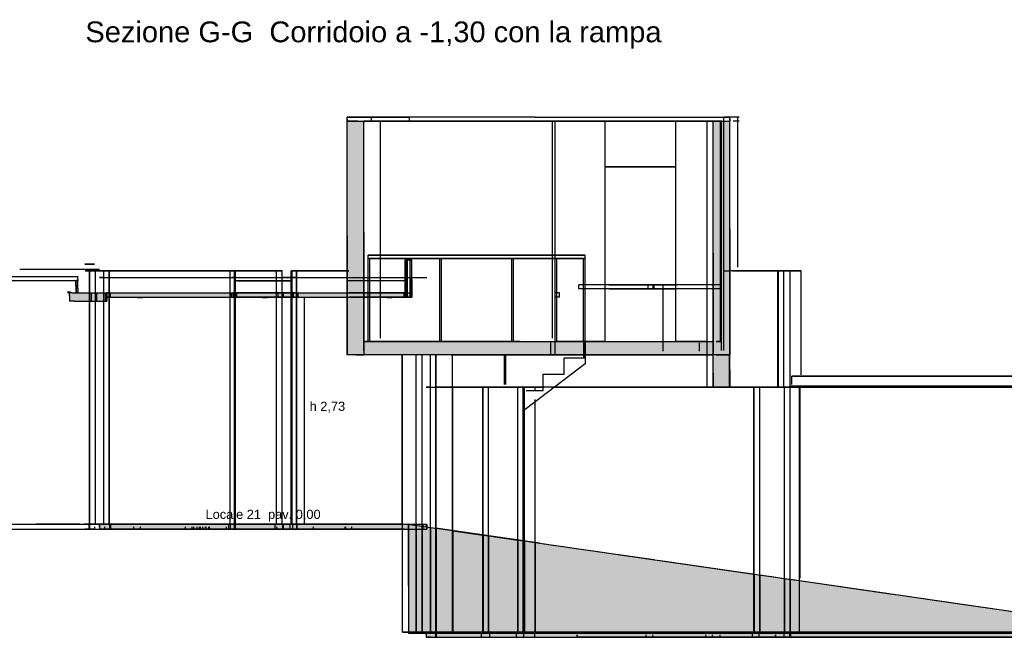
# Model space of a CAD drawing. Header units: millimetres. Extents: x -8253 to 34045, y -61360 to 6071.
# Tile 2 of 67: x -790 to 11052, y -61360 to -53929. Entities that reach past the tile are written whole.
import ezdxf
from ezdxf.enums import TextEntityAlignment as Align

# ---------------------------------------------------------------- set-up
doc = ezdxf.new("R2010")
doc.units = ezdxf.units.MM
for name, color, linetype in [('S-QUOTE', 40, 'Continuous'), ('S-TAGLIO-CS', 9, 'Continuous'), ('S-TAGLIO-MURO', 7, 'Continuous'), ('S-TAGLIO-PAV', 33, 'Continuous'), ('S-TAGLIO-SOFF', 8, 'Continuous'), ('S-TESTI', 7, 'Continuous'), ('S-VISTA', 8, 'Continuous')]:
    doc.layers.add(name, color=color, linetype=linetype)
doc.styles.add('VISIO', font='arial.ttf')

msp = doc.modelspace()

# ---------------------------------------------------------------- hatches: boundary and pattern name
at = {"layer": 'S-TAGLIO-CS'}
for points in [[(3918, -57216), (3908, -57216), (3908, -57030), (3908, -56816), (3918, -56816), (3928, -56816), (3928, -57054), (3928, -57268), (3918, -57268), (3918, -57244), (3918, -57216)], [(-112, -57068), (-106, -57068), (-92, -57068), (-92, -57162), (-92, -57216), (-100, -57216), (-112, -57216), (-112, -57120), (-112, -57068)], [(-132, -57316), (-192, -57316), (-192, -57250), (-192, -57216), (-188, -57216), (-182, -57216), (-162, -57216), (-112, -57216), (-100, -57216), (-92, -57216), (68, -57216), (70, -57216), (72, -57216), (104, -57216), (138, -57216), (184, -57216), (242, -57216), (250, -57216), (258, -57216), (258, -57240), (258, -57268), (258, -57272), (258, -57316), (250, -57316), (242, -57316), (194, -57316), (138, -57316), (110, -57316), (72, -57316), (70, -57316), (68, -57316), (-132, -57316)], [(258, -57268), (258, -57240), (258, -57216), (276, -57216), (304, -57216), (306, -57216), (308, -57216), (2020, -57216), (2782, -57216), (2860, -57216), (3204, -57216), (3908, -57216), (3908, -57268), (3702, -57268), (3700, -57268), (3698, -57268), (3694, -57268), (3690, -57268), (3684, -57268), (3678, -57268), (3672, -57268), (3666, -57268), (3658, -57268), (3652, -57268), (3644, -57268), (3638, -57268), (3632, -57268), (3626, -57268), (3620, -57268), (3618, -57268), (3616, -57268), (3614, -57268), (3204, -57268), (2860, -57268), (2782, -57268), (2202, -57268), (2200, -57268), (2198, -57268), (2194, -57268), (2190, -57268), (2184, -57268), (2178, -57268), (2172, -57268), (2166, -57268), (2158, -57268), (2152, -57268), (2144, -57268), (2138, -57268), (2132, -57268), (2126, -57268), (2120, -57268), (2118, -57268), (2116, -57268), (2114, -57268), (1070, -57268), (702, -57268), (700, -57268), (698, -57268), (694, -57268), (690, -57268), (684, -57268), (678, -57268), (672, -57268), (666, -57268), (658, -57268), (652, -57268), (644, -57268), (638, -57268), (632, -57268), (626, -57268), (620, -57268), (618, -57268), (616, -57268), (614, -57268), (308, -57268), (306, -57268), (304, -57268), (282, -57268), (258, -57268)], [(3918, -57268), (3908, -57268), (3908, -57216), (3918, -57216), (3918, -57244), (3918, -57268)]]:
    msp.add_hatch(color=9, dxfattribs=at).paths.add_polyline_path(points)
at = {"layer": 'S-TAGLIO-MURO'}
for points in [[(3350, -57960), (3254, -57960), (3150, -57960), (3150, -56532), (3150, -55150), (3258, -55150), (3350, -55150), (3350, -56488), (3350, -57960)], [(7576, -57960), (7550, -57960), (7550, -56738), (7550, -55150), (7654, -55150), (7718, -55150), (7750, -55150), (7750, -56446), (7750, -57960), (7748, -57960), (7718, -57960), (7654, -57960), (7604, -57960), (7576, -57960)], [(7550, -57960), (7576, -57960), (7604, -57960), (7654, -57960), (7718, -57960), (7748, -57960), (7750, -57960), (7750, -58140), (7750, -58350), (7748, -58350), (7632, -58350), (7550, -58350), (7550, -58180), (7550, -57960)]]:
    msp.add_hatch(color=7, dxfattribs=at).paths.add_polyline_path(points)
at = {"layer": 'S-TAGLIO-PAV'}
for points in [[(4594, -57960), (3350, -57960), (3350, -57872), (3350, -57800), (5228, -57800), (6472, -57800), (6500, -57800), (6698, -57800), (6894, -57800), (7520, -57800), (7550, -57800), (7550, -57870), (7550, -57960), (7520, -57960), (6698, -57960), (6500, -57960), (6472, -57960), (4594, -57960)], [(170, -60000), (214, -60000), (290, -60000), (294, -60000), (300, -60000), (1916, -60000), (2708, -60000), (2814, -60000), (3166, -60000), (3884, -60000), (3884, -60060), (3166, -60060), (2814, -60060), (2708, -60060), (1094, -60060), (300, -60060), (296, -60060), (290, -60060), (236, -60060), (170, -60060), (170, -60036), (170, -60024), (170, -60000)], [(3884, -60000), (3972, -60000), (3976, -60000), (4042, -60000), (4080, -60000), (4104, -60000), (4104, -60031), (4096, -60030), (4050, -60024), (4022, -60020), (3982, -60014), (3980, -60014), (3926, -60006), (3884, -60000)], [(3972, -60060), (3884, -60060), (3884, -60000), (3926, -60006), (3980, -60014), (3982, -60014), (4022, -60020), (4050, -60024), (4096, -60030), (4104, -60031), (4104, -60032), (4104, -60060), (4080, -60060), (4042, -60060), (3976, -60060), (3972, -60060)], [(5600, -61300), (4218, -61300), (4212, -61300), (4150, -61300), (4100, -61300), (4100, -61310), (4050, -61310), (4022, -61310), (3982, -61310), (3980, -61310), (3938, -61310), (3884, -61310), (3884, -60736), (3884, -60060), (3972, -60060), (3976, -60060), (4042, -60060), (4080, -60060), (4104, -60060), (4104, -60032), (4104, -60031), (4150, -60038), (4178, -60042), (4216, -60048), (5464, -60228), (5624, -60250), (5746, -60268), (5876, -60288), (6108, -60320), (6222, -60336), (6346, -60356), (6414, -60364), (6836, -60426), (6844, -60426), (6914, -60436), (7940, -60584), (7978, -60590), (8028, -60598), (8072, -60604), (8074, -60604), (8098, -60608), (8242, -60628), (8258, -60630), (8352, -60644), (8396, -60650), (8644, -60686), (8666, -60690), (8668, -60690), (9680, -60836), (9810, -60854), (10236, -60916), (11882, -61154), (11914, -61158), (11932, -61160), (12308, -61214), (12508, -61244), (12528, -61246), (12848, -61292), (12854, -61294), (12900, -61300), (12886, -61300), (12858, -61300), (12764, -61300), (12748, -61300), (11938, -61300), (11924, -61300), (11890, -61300), (9812, -61300), (9666, -61300), (8672, -61300), (8666, -61300), (8642, -61300), (8386, -61300), (8338, -61300), (8244, -61300), (8234, -61300), (8088, -61300), (8060, -61300), (8008, -61300), (7970, -61300), (7928, -61300), (6812, -61300), (6370, -61300), (6222, -61300), (6066, -61300), (5852, -61300), (5600, -61300)], [(4218, -61300), (5600, -61300), (5852, -61300), (6066, -61300), (6222, -61300), (6370, -61300), (6812, -61300), (7928, -61300), (7970, -61300), (8008, -61300), (8060, -61300), (8088, -61300), (8234, -61300), (8244, -61300), (8338, -61300), (8386, -61300), (8642, -61300), (8666, -61300), (8672, -61300), (9666, -61300), (9812, -61300), (11890, -61300), (11924, -61300), (11938, -61300), (12748, -61300), (12764, -61300), (12858, -61300), (12886, -61300), (12900, -61300), (12900, -61306), (12900, -61310), (12848, -61310), (12528, -61310), (12508, -61310), (12308, -61310), (11932, -61310), (11914, -61310), (11882, -61310), (10236, -61310), (9810, -61310), (9680, -61310), (8666, -61310), (8644, -61310), (8396, -61310), (8352, -61310), (8258, -61310), (8242, -61310), (8098, -61310), (8074, -61310), (8072, -61310), (8028, -61310), (7978, -61310), (7940, -61310), (6914, -61310), (6844, -61310), (6836, -61310), (6414, -61310), (6222, -61310), (6108, -61310), (5876, -61310), (5746, -61310), (5624, -61310), (4218, -61310), (4216, -61310), (4182, -61310), (4150, -61310), (4104, -61310), (4100, -61310), (4100, -61300), (4150, -61300), (4212, -61300), (4218, -61300)], [(12900, -61300), (12908, -61300), (13856, -61300), (13966, -61300), (14228, -61300), (14330, -61300), (15748, -61300), (15784, -61300), (15846, -61300), (16532, -61300), (16554, -61300), (16656, -61300), (16670, -61300), (16720, -61300), (16724, -61300), (17508, -61300), (17556, -61300), (20516, -61300), (20532, -61300), (20704, -61300), (20708, -61300), (20758, -61300), (21308, -61300), (21326, -61300), (21332, -61300), (21728, -61300), (21806, -61300), (21854, -61300), (21870, -61300), (24068, -61300), (24080, -61300), (24206, -61300), (24230, -61300), (24240, -61300), (24424, -61300), (24504, -61300), (24520, -61300), (24586, -61300), (24600, -61300), (24662, -61300), (24676, -61300), (25958, -61300), (25996, -61300), (26458, -61300), (26512, -61300), (26514, -61300), (26648, -61300), (26650, -61300), (26650, -61352), (26650, -61360), (26648, -61360), (26514, -61360), (26512, -61360), (26458, -61360), (25136, -61360), (24990, -61360), (24676, -61360), (24612, -61360), (24600, -61360), (24534, -61360), (24520, -61360), (24442, -61360), (24424, -61360), (24230, -61360), (24206, -61360), (24080, -61360), (24068, -61360), (21870, -61360), (21854, -61360), (21806, -61360), (21728, -61360), (21326, -61360), (21308, -61360), (20758, -61360), (20708, -61360), (20704, -61360), (20532, -61360), (20516, -61360), (17556, -61360), (17508, -61360), (16720, -61360), (16670, -61360), (16656, -61360), (16554, -61360), (16532, -61360), (15846, -61360), (15784, -61360), (15748, -61360), (14498, -61360), (14330, -61360), (14228, -61360), (13966, -61360), (13856, -61360), (12886, -61360), (12858, -61360), (12764, -61360), (12748, -61360), (11938, -61360), (11924, -61360), (11890, -61360), (10262, -61360), (9812, -61360), (9666, -61360), (8672, -61360), (8666, -61360), (8642, -61360), (8386, -61360), (8338, -61360), (8244, -61360), (8234, -61360), (8088, -61360), (8060, -61360), (8008, -61360), (7970, -61360), (7928, -61360), (6812, -61360), (6222, -61360), (6066, -61360), (5852, -61360), (5600, -61360), (4218, -61360), (4212, -61360), (4154, -61360), (4100, -61360), (4100, -61328), (4100, -61310), (4104, -61310), (4150, -61310), (4182, -61310), (4216, -61310), (4218, -61310), (5624, -61310), (5746, -61310), (5876, -61310), (6108, -61310), (6222, -61310), (6414, -61310), (6836, -61310), (6844, -61310), (6914, -61310), (7940, -61310), (7978, -61310), (8028, -61310), (8072, -61310), (8074, -61310), (8098, -61310), (8242, -61310), (8258, -61310), (8352, -61310), (8396, -61310), (8644, -61310), (8666, -61310), (9680, -61310), (9810, -61310), (10236, -61310), (11882, -61310), (11914, -61310), (11932, -61310), (12308, -61310), (12508, -61310), (12528, -61310), (12848, -61310), (12900, -61310), (12900, -61306), (12900, -61300)]]:
    msp.add_hatch(color=33, dxfattribs=at).paths.add_polyline_path(points)

# ---------------------------------------------------------------- linework, layer by layer
at = {"layer": 'S-QUOTE'}
msp.add_line((2637, -60000), (2637, -57270), dxfattribs=at)
at = {"layer": 'S-TAGLIO-CS'}
for p, q in [((3917, -56817), (3908, -56817)), ((3908, -57030), (3908, -56817)), ((3917, -56817), (3928, -56817)), ((3928, -57053), (3928, -56817)), ((-892, -57017), (-790, -57017)), ((-892, -57067), (-790, -57067)), ((-790, -57017), (-694, -57017)), ((-790, -57067), (-694, -57067)), ((-694, -57017), (-184, -57017)), ((-694, -57067), (-184, -57067)), ((-184, -57017), (-114, -57017)), ((-184, -57067), (-114, -57067)), ((-114, -57017), (-92, -57017)), ((-114, -57067), (-92, -57067)), ((-105, -57067), (-112, -57067)), ((-112, -57121), (-112, -57067)), ((-105, -57067), (-92, -57067)), ((-92, -57049), (-92, -57017)), ((-92, -57049), (-92, -57067)), ((-92, -57162), (-92, -57067)), ((3908, -57030), (3908, -57267)), ((3928, -57053), (3928, -57267)), ((-114, -57128), (-114, -57082)), ((-114, -57128), (-114, -57212)), ((-112, -57121), (-112, -57217)), ((-92, -57162), (-92, -57217)), ((-210, -57205), (-212, -57205)), ((-212, -57209), (-212, -57205)), ((-212, -57209), (-212, -57217)), ((-192, -57217), (-212, -57217)), ((-210, -57205), (-189, -57205)), ((-162, -57217), (-192, -57217)), ((-192, -57249), (-192, -57217)), ((-192, -57217), (-189, -57217)), ((-192, -57249), (-192, -57317)), ((-132, -57317), (-192, -57317)), ((-189, -57205), (-182, -57205)), ((-189, -57217), (-182, -57217)), ((-182, -57213), (-182, -57205)), ((-182, -57213), (-182, -57217)), ((-162, -57217), (68, -57217)), ((-132, -57317), (68, -57317)), ((-99, -57217), (-112, -57217)), ((-99, -57217), (-92, -57217)), ((68, -57217), (71, -57217)), ((68, -57317), (71, -57317)), ((71, -57217), (73, -57217)), ((71, -57317), (73, -57317)), ((73, -57217), (105, -57217)), ((73, -57317), (111, -57317)), ((105, -57217), (138, -57217)), ((111, -57317), (138, -57317)), ((138, -57217), (184, -57217)), ((138, -57317), (195, -57317)), ((184, -57217), (241, -57217)), ((195, -57317), (241, -57317)), ((241, -57217), (251, -57217)), ((241, -57317), (251, -57317)), ((251, -57217), (258, -57217)), ((251, -57317), (258, -57317)), ((258, -57273), (258, -57217)), ((276, -57217), (258, -57217)), ((258, -57239), (258, -57217)), ((258, -57239), (258, -57267)), ((281, -57267), (258, -57267)), ((258, -57273), (258, -57317)), ((276, -57217), (303, -57217)), ((281, -57267), (303, -57267)), ((303, -57217), (305, -57217)), ((303, -57267), (305, -57267)), ((305, -57217), (308, -57217)), ((305, -57267), (308, -57267)), ((308, -57217), (2020, -57217)), ((308, -57267), (1070, -57267)), ((615, -57269), (613, -57269)), ((615, -57269), (617, -57269)), ((617, -57269), (621, -57269)), ((621, -57269), (625, -57269)), ((625, -57269), (631, -57269)), ((627, -57270), (626, -57270)), ((627, -57270), (629, -57270)), ((629, -57270), (632, -57270)), ((631, -57269), (637, -57269)), ((632, -57270), (635, -57270)), ((635, -57270), (639, -57270)), ((637, -57269), (644, -57269)), ((639, -57270), (643, -57270)), ((643, -57270), (648, -57270)), ((644, -57269), (651, -57269)), ((648, -57270), (653, -57270)), ((651, -57269), (658, -57269)), ((653, -57270), (658, -57270)), ((658, -57269), (665, -57269)), ((658, -57270), (663, -57270)), ((663, -57270), (668, -57270)), ((665, -57269), (672, -57269)), ((668, -57270), (673, -57270)), ((672, -57269), (679, -57269)), ((673, -57270), (676, -57270)), ((676, -57270), (681, -57270)), ((679, -57269), (684, -57269)), ((681, -57270), (684, -57270)), ((684, -57269), (690, -57269)), ((684, -57270), (687, -57270)), ((687, -57270), (688, -57270)), ((688, -57270), (690, -57270)), ((690, -57269), (694, -57269)), ((694, -57269), (698, -57269)), ((698, -57269), (700, -57269)), ((700, -57269), (703, -57269)), ((1070, -57267), (2782, -57267)), ((2020, -57217), (2782, -57217)), ((2115, -57269), (2113, -57269)), ((2115, -57269), (2117, -57269)), ((2117, -57269), (2121, -57269)), ((2121, -57269), (2125, -57269)), ((2125, -57269), (2131, -57269)), ((2127, -57270), (2126, -57270)), ((2127, -57270), (2129, -57270)), ((2129, -57270), (2132, -57270)), ((2131, -57269), (2137, -57269)), ((2132, -57270), (2135, -57270)), ((2135, -57270), (2139, -57270)), ((2137, -57269), (2144, -57269)), ((2139, -57270), (2143, -57270)), ((2143, -57270), (2148, -57270)), ((2144, -57269), (2151, -57269)), ((2148, -57270), (2153, -57270)), ((2151, -57269), (2158, -57269)), ((2153, -57270), (2158, -57270)), ((2158, -57269), (2165, -57269)), ((2158, -57270), (2163, -57270)), ((2163, -57270), (2168, -57270)), ((2165, -57269), (2172, -57269)), ((2168, -57270), (2173, -57270)), ((2172, -57269), (2179, -57269)), ((2173, -57270), (2176, -57270)), ((2176, -57270), (2181, -57270)), ((2179, -57269), (2184, -57269)), ((2181, -57270), (2184, -57270)), ((2184, -57269), (2190, -57269)), ((2184, -57270), (2187, -57270)), ((2187, -57270), (2188, -57270)), ((2188, -57270), (2190, -57270)), ((2190, -57269), (2194, -57269)), ((2194, -57269), (2198, -57269)), ((2198, -57269), (2200, -57269)), ((2200, -57269), (2203, -57269)), ((2782, -57217), (2859, -57217)), ((2782, -57267), (2859, -57267)), ((2859, -57217), (3203, -57217)), ((2859, -57267), (3203, -57267)), ((3203, -57217), (3918, -57217)), ((3203, -57267), (3918, -57267)), ((3615, -57269), (3613, -57269)), ((3615, -57269), (3617, -57269)), ((3617, -57269), (3621, -57269)), ((3621, -57269), (3625, -57269)), ((3625, -57269), (3631, -57269)), ((3627, -57270), (3626, -57270)), ((3627, -57270), (3629, -57270)), ((3629, -57270), (3632, -57270)), ((3631, -57269), (3637, -57269)), ((3632, -57270), (3635, -57270)), ((3635, -57270), (3639, -57270)), ((3637, -57269), (3644, -57269)), ((3639, -57270), (3643, -57270)), ((3643, -57270), (3648, -57270)), ((3644, -57269), (3651, -57269)), ((3648, -57270), (3653, -57270)), ((3651, -57269), (3658, -57269)), ((3653, -57270), (3658, -57270)), ((3658, -57269), (3665, -57269)), ((3658, -57270), (3663, -57270)), ((3663, -57270), (3668, -57270)), ((3665, -57269), (3672, -57269)), ((3668, -57270), (3673, -57270)), ((3672, -57269), (3679, -57269)), ((3673, -57270), (3676, -57270)), ((3676, -57270), (3681, -57270)), ((3679, -57269), (3684, -57269)), ((3681, -57270), (3684, -57270)), ((3684, -57269), (3690, -57269)), ((3684, -57270), (3687, -57270)), ((3687, -57270), (3688, -57270)), ((3688, -57270), (3690, -57270)), ((3690, -57269), (3694, -57269)), ((3694, -57269), (3698, -57269)), ((3698, -57269), (3700, -57269)), ((3700, -57269), (3703, -57269)), ((3918, -57267), (3908, -57267)), ((3918, -57243), (3918, -57217)), ((3918, -57243), (3918, -57267)), ((3918, -57267), (3928, -57267))]:
    msp.add_line(p, q, dxfattribs=at)
at = {"layer": 'S-TAGLIO-MURO'}
for p, q in [((3257, -55150), (3150, -55150)), ((3150, -56531), (3150, -55150)), ((3257, -55150), (3350, -55150)), ((3350, -56489), (3350, -55150)), ((7654, -55150), (7550, -55150)), ((7550, -56738), (7550, -55150)), ((7654, -55150), (7718, -55150)), ((7718, -55150), (7750, -55150)), ((7750, -56446), (7750, -55150)), ((3350, -56489), (3350, -57960)), ((7750, -56446), (7750, -57960)), ((3150, -56531), (3150, -57960)), ((7550, -56738), (7550, -57960)), ((3254, -57960), (3150, -57960)), ((3254, -57960), (3350, -57960)), ((7577, -57960), (7550, -57960)), ((7654, -57960), (7550, -57960)), ((7550, -58180), (7550, -57960)), ((7603, -57960), (7577, -57960)), ((7603, -57960), (7718, -57960)), ((7654, -57960), (7748, -57960)), ((7718, -57960), (7750, -57960)), ((7748, -57960), (7750, -57960)), ((7750, -58140), (7750, -57960)), ((7750, -58140), (7750, -58350)), ((7550, -58180), (7550, -58350)), ((7631, -58350), (7550, -58350)), ((7631, -58350), (7748, -58350)), ((7748, -58350), (7750, -58350))]:
    msp.add_line(p, q, dxfattribs=at)
at = {"layer": 'S-TAGLIO-PAV'}
for p, q in [((5229, -57800), (3350, -57800)), ((3350, -57872), (3350, -57800)), ((3350, -57872), (3350, -57960)), ((5229, -57800), (6472, -57800)), ((6472, -57800), (6500, -57800)), ((6500, -57800), (6699, -57800)), ((6699, -57800), (6894, -57800)), ((6894, -57800), (7520, -57800)), ((7520, -57800), (7550, -57800)), ((7550, -57870), (7550, -57800)), ((7550, -57870), (7550, -57960)), ((4594, -57960), (3350, -57960)), ((4594, -57960), (6472, -57960)), ((6472, -57960), (6500, -57960)), ((6500, -57960), (6699, -57960)), ((6699, -57960), (7520, -57960)), ((7520, -57960), (7550, -57960)), ((-1639, -60000), (-507, -60000)), ((-70, -59998), (-591, -59998)), ((-507, -60000), (40, -60000)), ((-70, -59998), (126, -59998)), ((40, -60000), (45, -60000)), ((45, -60000), (50, -60000)), ((50, -60000), (105, -60000)), ((105, -60000), (170, -60000)), ((126, -59998), (170, -59998)), ((170, -59999), (170, -59998)), ((170, -59999), (170, -60000)), ((213, -60000), (170, -60000)), ((170, -60024), (170, -60000)), ((170, -60036), (170, -60000)), ((170, -60024), (170, -60060)), ((170, -60036), (170, -60060)), ((213, -60000), (290, -60000)), ((290, -60000), (294, -60000)), ((294, -60000), (300, -60000)), ((300, -60000), (1915, -60000)), ((1915, -60000), (2709, -60000)), ((2709, -60000), (2815, -60000)), ((2815, -60000), (3167, -60000)), ((3167, -60000), (3971, -60000)), ((3927, -60006), (3885, -60000)), ((3885, -60736), (3885, -60000)), ((3927, -60006), (3980, -60014)), ((3971, -60000), (3975, -60000)), ((3975, -60000), (4043, -60000)), ((3980, -60014), (3982, -60014)), ((3982, -60014), (4021, -60020)), ((4021, -60020), (4050, -60024)), ((4043, -60000), (4080, -60000)), ((4050, -60024), (4097, -60031)), ((4080, -60000), (4104, -60000)), ((4097, -60031), (4150, -60038)), ((4104, -60032), (4104, -60000)), ((4104, -60032), (4104, -60060)), ((4150, -60038), (4179, -60042)), ((-1639, -60060), (-507, -60060)), ((-507, -60060), (40, -60060)), ((40, -60060), (46, -60060)), ((46, -60060), (50, -60060)), ((50, -60060), (126, -60060)), ((126, -60060), (170, -60060)), ((235, -60060), (170, -60060)), ((235, -60060), (290, -60060)), ((290, -60060), (295, -60060)), ((295, -60060), (300, -60060)), ((300, -60060), (1093, -60060)), ((1093, -60060), (2709, -60060)), ((2709, -60060), (2815, -60060)), ((2815, -60060), (3167, -60060)), ((3167, -60060), (3971, -60060)), ((3971, -60060), (3975, -60060)), ((3975, -60060), (4043, -60060)), ((4043, -60060), (4080, -60060)), ((4080, -60060), (4104, -60060)), ((4179, -60042), (4215, -60048)), ((5465, -60228), (4215, -60048)), ((5465, -60228), (5623, -60251)), ((5623, -60251), (5747, -60268)), ((5747, -60268), (5876, -60287)), ((5876, -60287), (6107, -60321)), ((6107, -60321), (6221, -60337)), ((6221, -60337), (6346, -60355)), ((6346, -60355), (6415, -60365)), ((6415, -60365), (6835, -60425)), ((6835, -60425), (6843, -60427)), ((6843, -60427), (6914, -60437)), ((6914, -60437), (7939, -60584)), ((7939, -60584), (7977, -60590)), ((7977, -60590), (8027, -60597)), ((8027, -60597), (8073, -60604)), ((8073, -60604), (8074, -60604)), ((8074, -60604), (8097, -60607)), ((8097, -60607), (8243, -60629)), ((8243, -60629), (8257, -60630)), ((8257, -60630), (8352, -60644)), ((3885, -60736), (3885, -61310)), ((8352, -60644), (8396, -60651)), ((8396, -60651), (8644, -60686)), ((8644, -60686), (8666, -60689)), ((8666, -60689), (8669, -60690)), ((8669, -60690), (9679, -60836)), ((9679, -60836), (9809, -60854)), ((9809, -60854), (10237, -60916)), ((10237, -60916), (11882, -61153)), ((3938, -61310), (3885, -61310)), ((3938, -61310), (3980, -61310)), ((3980, -61310), (3982, -61310)), ((3982, -61310), (4021, -61310)), ((4021, -61310), (4050, -61310)), ((4050, -61310), (4103, -61310)), ((4150, -61300), (4100, -61300)), ((4100, -61328), (4100, -61300)), ((4100, -61328), (4100, -61360)), ((4103, -61310), (4150, -61310)), ((4150, -61300), (4212, -61300)), ((4150, -61310), (4182, -61310)), ((4182, -61310), (4215, -61310)), ((4212, -61300), (4217, -61300)), ((4215, -61310), (4217, -61310)), ((5601, -61300), (4217, -61300)), ((4217, -61310), (5623, -61310)), ((5601, -61300), (5853, -61300)), ((5623, -61310), (5747, -61310)), ((5747, -61310), (5876, -61310)), ((5853, -61300), (6067, -61300)), ((5876, -61310), (6107, -61310)), ((6067, -61300), (6223, -61300)), ((6107, -61310), (6221, -61310)), ((6221, -61310), (6415, -61310)), ((6223, -61300), (6369, -61300)), ((6369, -61300), (6813, -61300)), ((6415, -61310), (6835, -61310)), ((6813, -61300), (7928, -61300)), ((6835, -61310), (6843, -61310)), ((6843, -61310), (6914, -61310)), ((6914, -61310), (7939, -61310)), ((7928, -61300), (7969, -61300)), ((7939, -61310), (7977, -61310)), ((7969, -61300), (8007, -61300)), ((7977, -61310), (8027, -61310)), ((8007, -61300), (8059, -61300)), ((8027, -61310), (8073, -61310)), ((8059, -61300), (8087, -61300)), ((8073, -61310), (8074, -61310)), ((8074, -61310), (8097, -61310)), ((8087, -61300), (8234, -61300)), ((8097, -61310), (8243, -61310)), ((8234, -61300), (8244, -61300)), ((8243, -61310), (8257, -61310)), ((8244, -61300), (8338, -61300)), ((8257, -61310), (8352, -61310)), ((8338, -61300), (8386, -61300)), ((8352, -61310), (8396, -61310)), ((8386, -61300), (8643, -61300)), ((8396, -61310), (8644, -61310)), ((8643, -61300), (8666, -61300)), ((8644, -61310), (8666, -61310)), ((8666, -61300), (8672, -61300)), ((9679, -61310), (8666, -61310)), ((8672, -61300), (9667, -61300)), ((9667, -61300), (9811, -61300)), ((9679, -61310), (9809, -61310)), ((9809, -61310), (10237, -61310)), ((9811, -61300), (11891, -61300)), ((10237, -61310), (11882, -61310)), ((4154, -61360), (4100, -61360)), ((4154, -61360), (4212, -61360)), ((4212, -61360), (4217, -61360)), ((4217, -61360), (4218, -61360)), ((4218, -61360), (5601, -61360)), ((5601, -61360), (5853, -61360)), ((5853, -61360), (6067, -61360)), ((6067, -61360), (6223, -61360)), ((6223, -61360), (6813, -61360)), ((6813, -61360), (7928, -61360)), ((7928, -61360), (7969, -61360)), ((7969, -61360), (8007, -61360)), ((8007, -61360), (8059, -61360)), ((8059, -61360), (8087, -61360)), ((8087, -61360), (8234, -61360)), ((8234, -61360), (8244, -61360)), ((8338, -61360), (8244, -61360)), ((8338, -61360), (8386, -61360)), ((8386, -61360), (8643, -61360)), ((8643, -61360), (8666, -61360)), ((8666, -61360), (8672, -61360)), ((8672, -61360), (9667, -61360)), ((9667, -61360), (9811, -61360)), ((9811, -61360), (10263, -61360)), ((10263, -61360), (11891, -61360))]:
    msp.add_line(p, q, dxfattribs=at)
at = {"layer": 'S-TAGLIO-SOFF'}
for p, q in [((5411, -55100), (3150, -55100)), ((3150, -55125), (3150, -55100)), ((3150, -55125), (3150, -55150)), ((3276, -55150), (3150, -55150)), ((3276, -55150), (5904, -55150)), ((5411, -55100), (5904, -55100)), ((5904, -55100), (6099, -55100)), ((5904, -55150), (6099, -55150)), ((6099, -55100), (7179, -55100)), ((6099, -55150), (7409, -55150)), ((7179, -55100), (7409, -55100)), ((7409, -55100), (7415, -55100)), ((7409, -55150), (7415, -55150)), ((7415, -55100), (7718, -55100)), ((7415, -55150), (7718, -55150)), ((7718, -55100), (7750, -55100)), ((7718, -55150), (7750, -55150)), ((7750, -55123), (7750, -55100)), ((7750, -55123), (7750, -55150)), ((-790, -56930), (-734, -56930)), ((-734, -56930), (-507, -56930)), ((-507, -56930), (40, -56930)), ((40, -56930), (45, -56930)), ((45, -56930), (50, -56930)), ((50, -56930), (105, -56930)), ((105, -56930), (170, -56930)), ((213, -57030), (170, -57030)), ((213, -57030), (290, -57030)), ((290, -57030), (294, -57030)), ((294, -57030), (300, -57030)), ((300, -57030), (1915, -57030)), ((1915, -57030), (2709, -57030)), ((2709, -57030), (2815, -57030)), ((2815, -57030), (3167, -57030)), ((3167, -57030), (3971, -57030)), ((3971, -57030), (3975, -57030)), ((3975, -57030), (4043, -57030)), ((4043, -57030), (4080, -57030)), ((4080, -57030), (4104, -57030)), ((4150, -58350), (4100, -58350)), ((4150, -58350), (4212, -58350)), ((4212, -58350), (4217, -58350)), ((5601, -58350), (4217, -58350)), ((5601, -58350), (5853, -58350)), ((5853, -58350), (6067, -58350)), ((6067, -58350), (6223, -58350)), ((6223, -58350), (6369, -58350)), ((6369, -58350), (6813, -58350)), ((6813, -58350), (7928, -58350)), ((7928, -58350), (7969, -58350)), ((7969, -58350), (8007, -58350)), ((8007, -58350), (8059, -58350)), ((8059, -58350), (8087, -58350)), ((8087, -58350), (8234, -58350)), ((8234, -58350), (8244, -58350)), ((8244, -58350), (8338, -58350)), ((8338, -58350), (8386, -58350)), ((8386, -58350), (8643, -58350)), ((8643, -58350), (8666, -58350)), ((8666, -58350), (8672, -58350)), ((8672, -58350), (9667, -58350)), ((9667, -58350), (9811, -58350)), ((9811, -58350), (11891, -58350))]:
    msp.add_line(p, q, dxfattribs=at)
at = {"layer": 'S-VISTA'}
for p, q in [((3150, -55100), (3443, -55100)), ((3150, -55150), (3150, -55100)), ((3150, -55150), (3443, -55150)), ((3150, -55150), (3443, -55150)), ((3150, -57910), (3150, -55150)), ((3550, -55150), (3350, -55150)), ((3350, -57910), (3350, -55150)), ((3443, -55100), (3900, -55100)), ((3443, -55150), (3443, -55100)), ((3443, -55150), (3900, -55150)), ((3443, -55150), (5421, -55150)), ((5620, -55150), (3550, -55150)), ((3550, -57759), (3550, -55150)), ((5086, -55150), (3887, -55150)), ((3900, -55150), (3900, -55100)), ((4465, -55150), (5376, -55150)), ((5665, -55150), (4475, -55150)), ((5421, -55150), (5087, -55150)), ((5376, -55150), (5422, -55150)), ((5421, -55150), (5436, -55150)), ((5635, -55150), (5620, -55150)), ((5620, -57759), (5620, -55150)), ((5650, -55150), (6250, -55150)), ((6050, -55150), (5650, -55150)), ((5650, -57800), (5650, -55150)), ((6250, -55150), (6050, -55150)), ((6250, -57800), (6250, -55150)), ((6250, -55150), (7100, -55150)), ((7100, -55150), (6250, -55150)), ((6250, -55700), (6250, -55150)), ((7100, -55150), (7480, -55150)), ((7643, -55150), (7100, -55150)), ((7100, -57800), (7100, -55150)), ((7100, -55700), (7100, -55150)), ((7480, -55150), (7650, -55150)), ((7550, -55150), (7480, -55150)), ((7480, -57910), (7480, -55150)), ((7480, -57960), (7480, -55150)), ((7480, -55150), (7640, -55150)), ((7480, -57800), (7480, -55150)), ((7550, -57960), (7550, -55150)), ((7640, -57800), (7640, -55150)), ((7650, -55150), (7665, -55150)), ((7650, -57910), (7650, -55150)), ((7680, -55100), (7750, -55100)), ((7849, -55100), (7680, -55100)), ((7680, -55150), (7680, -55100)), ((7680, -55150), (7680, -55100)), ((7680, -55150), (7750, -55150)), ((7680, -55150), (7750, -55150)), ((7680, -57910), (7680, -55150)), ((7680, -57910), (7680, -55150)), ((7750, -55150), (7750, -55100)), ((7750, -57960), (7750, -55150)), ((7849, -55150), (7793, -55150)), ((7849, -55150), (7793, -55150)), ((7864, -55100), (7849, -55100)), ((7849, -55150), (7849, -55100)), ((7864, -55150), (7849, -55150)), ((7864, -55150), (7849, -55150)), ((7849, -56906), (7849, -55150)), ((6250, -55700), (7100, -55700)), ((7100, -55700), (6250, -55700)), ((7100, -57800), (7100, -55700)), ((3400, -56760), (6010, -56760)), ((6010, -56760), (3400, -56760)), ((3400, -56800), (3400, -56760)), ((3400, -56800), (3400, -56760)), ((3400, -56800), (6010, -56800)), ((6010, -56800), (3400, -56800)), ((3400, -57800), (3400, -56800)), ((3400, -57800), (3400, -56800)), ((3420, -57800), (3420, -56800)), ((3420, -57800), (3420, -56800)), ((3847, -57267), (3847, -56817)), ((3848, -56817), (3928, -56817)), ((3908, -56817), (3848, -56817)), ((3848, -57267), (3848, -56817)), ((3848, -57267), (3848, -56817)), ((3849, -57267), (3849, -56817)), ((3863, -57267), (3863, -56817)), ((3890, -56817), (3873, -56817)), ((3873, -57267), (3873, -56817)), ((3908, -57267), (3908, -56817)), ((3928, -57267), (3928, -56817)), ((3928, -57267), (3928, -56817)), ((3928, -57267), (3928, -56817)), ((4263, -57800), (4263, -56800)), ((4263, -57800), (4263, -56800)), ((4283, -57800), (4283, -56800)), ((4283, -57800), (4283, -56800)), ((5127, -57800), (5127, -56800)), ((5127, -57800), (5127, -56800)), ((5147, -57800), (5147, -56800)), ((5147, -57800), (5147, -56800)), ((5650, -56760), (6010, -56760)), ((6010, -56760), (5650, -56760)), ((5650, -56800), (5650, -56760)), ((5650, -56800), (5650, -56760)), ((5650, -56800), (6010, -56800)), ((6010, -56800), (5650, -56800)), ((5650, -57800), (5650, -56800)), ((5650, -57800), (5650, -56800)), ((5670, -57800), (5670, -56800)), ((5670, -57800), (5670, -56800)), ((5990, -57800), (5990, -56800)), ((5990, -57800), (5990, -56800)), ((5990, -57800), (5990, -56800)), ((5990, -57800), (5990, -56800)), ((6010, -56800), (6010, -56760)), ((6010, -56800), (6010, -56760)), ((6010, -56800), (6010, -56760)), ((6010, -56800), (6010, -56760)), ((6010, -57800), (6010, -56800)), ((6010, -57800), (6010, -56800)), ((6010, -57800), (6010, -56800)), ((6010, -57800), (6010, -56800)), ((-10, -56930), (40, -56930)), ((-7, -56870), (45, -56870)), ((45, -56870), (-5, -56870)), ((50, -56870), (-4, -56870)), ((-1, -56950), (50, -56950)), ((50, -56950), (0, -56950)), ((285, -56950), (25, -56950)), ((25, -56950), (285, -56950)), ((45, -56870), (110, -56870)), ((110, -56870), (50, -56870)), ((50, -56930), (170, -56930)), ((50, -60000), (50, -56950)), ((55, -56950), (100, -56950)), ((120, -56950), (55, -56950)), ((55, -60000), (55, -56950)), ((285, -56950), (60, -56950)), ((100, -56950), (140, -56950)), ((220, -56950), (120, -56950)), ((120, -60000), (120, -56950)), ((140, -56950), (280, -56950)), ((285, -56950), (220, -56950)), ((220, -60000), (220, -56950)), ((285, -60000), (285, -56950)), ((1350, -56950), (290, -56950)), ((290, -56950), (1350, -56950)), ((1740, -56950), (290, -56950)), ((290, -56950), (1740, -56950)), ((290, -60000), (290, -56950)), ((1225, -56950), (1290, -56950)), ((1290, -56950), (1225, -56950)), ((1290, -56950), (1455, -56950)), ((1455, -56950), (1290, -56950)), ((1415, -56950), (1350, -56950)), ((1350, -56950), (1415, -56950)), ((1520, -56950), (1455, -56950)), ((2300, -56950), (1520, -56950)), ((1685, -56950), (2300, -56950)), ((1795, -56950), (1740, -56950)), ((1740, -56950), (1805, -56950)), ((1740, -60000), (1740, -56950)), ((1742, -56950), (1795, -56950)), ((1805, -56950), (1742, -56950)), ((1795, -60000), (1795, -56950)), ((1805, -60000), (1805, -56950)), ((2365, -56950), (2300, -56950)), ((2300, -56950), (2365, -56950)), ((2300, -60000), (2300, -56950)), ((2365, -60000), (2365, -56950)), ((2365, -60000), (2365, -56950)), ((2475, -56950), (2540, -56950)), ((2542, -56950), (2475, -56950)), ((2475, -60000), (2475, -56950)), ((2485, -56950), (2542, -56950)), ((2540, -56950), (2485, -56950)), ((2485, -60000), (2485, -56950)), ((3150, -56950), (2540, -56950)), ((2540, -56950), (3150, -56950)), ((2540, -60000), (2540, -56950)), ((2542, -60000), (2542, -56950)), ((3135, -56950), (3168, -56950)), ((3168, -56950), (3135, -56950)), ((3135, -56950), (3168, -56950)), ((3168, -56950), (3135, -56950)), ((3150, -57960), (3150, -56950)), ((3150, -56950), (3150, -57910)), ((7680, -57910), (7680, -56950)), ((7680, -56950), (7746, -56950)), ((7680, -57910), (7680, -56950)), ((8330, -56950), (7746, -56950)), ((7746, -56950), (7746, -57960)), ((7783, -56950), (8040, -56950)), ((8140, -56950), (7858, -56950)), ((7859, -56950), (8210, -56950)), ((8045, -56950), (8110, -56950)), ((8110, -56950), (8410, -56950)), ((8210, -56950), (8145, -56950)), ((8610, -56950), (8210, -56950)), ((8210, -56950), (8275, -56950)), ((8275, -56950), (8610, -56950)), ((8330, -58350), (8330, -56950)), ((8400, -56950), (8335, -56950)), ((8335, -58350), (8335, -56950)), ((8475, -56950), (8400, -56950)), ((8400, -58350), (8400, -56950)), ((8410, -56950), (8475, -56950)), ((8475, -58350), (8475, -56950)), ((8475, -58200), (8475, -56950)), ((8610, -58200), (8610, -56950)), ((8610, -58200), (8610, -56950)), ((170, -57030), (290, -57030)), ((300, -57030), (1720, -57030)), ((1720, -57030), (1790, -57030)), ((1790, -57030), (1766, -57030)), ((1792, -57030), (2492, -57030)), ((2460, -57070), (1800, -57070)), ((1830, -57070), (2280, -57070)), ((2280, -57070), (2370, -57070)), ((2486, -57030), (2380, -57030)), ((2380, -57070), (2483, -57070)), ((2542, -57030), (2490, -57030)), ((2490, -57030), (2540, -57030)), ((2540, -57030), (3980, -57030)), ((3870, -57070), (3154, -57070)), ((3980, -57030), (4060, -57030)), ((4060, -57030), (4105, -57030)), ((7653, -57117), (5933, -57117)), ((5933, -57167), (5933, -57117)), ((7653, -57167), (5933, -57167)), ((6298, -57117), (6768, -57117)), ((6298, -57167), (6768, -57167)), ((6768, -57117), (6833, -57117)), ((6768, -57167), (6768, -57117)), ((6768, -57167), (6833, -57167)), ((6829, -57167), (6829, -57117)), ((6833, -57167), (6833, -57117)), ((6839, -57117), (7091, -57117)), ((6839, -57167), (6839, -57117)), ((6839, -57167), (7091, -57167)), ((7114, -57117), (6951, -57117)), ((6951, -57117), (7114, -57117)), ((6951, -57917), (6951, -57117)), ((6951, -57917), (6951, -57117)), ((73, -57217), (138, -57217)), ((73, -57317), (73, -57217)), ((73, -57317), (138, -57317)), ((138, -57317), (138, -57217)), ((241, -57317), (241, -57217)), ((241, -57217), (303, -57217)), ((241, -57267), (241, -57217)), ((241, -57267), (303, -57267)), ((258, -57317), (258, -57217)), ((258, -57267), (258, -57217)), ((303, -57267), (303, -57217)), ((1758, -57217), (1813, -57217)), ((1758, -57267), (1758, -57217)), ((1758, -57267), (1813, -57267)), ((1777, -57217), (2489, -57217)), ((1813, -57217), (1777, -57217)), ((1777, -57267), (1777, -57217)), ((1813, -57267), (1777, -57267)), ((1777, -57267), (2489, -57267)), ((2510, -57217), (1810, -57217)), ((2510, -57267), (1810, -57267)), ((1813, -57267), (1813, -57217)), ((1823, -57267), (1823, -57217)), ((2318, -57217), (2383, -57217)), ((2318, -57267), (2318, -57217)), ((2318, -57267), (2383, -57267)), ((2374, -57267), (2374, -57217)), ((2374, -57267), (2374, -57217)), ((2382, -57217), (2485, -57217)), ((2382, -57267), (2382, -57217)), ((2485, -57217), (2382, -57217)), ((2382, -57267), (2382, -57217)), ((2382, -57267), (2485, -57267)), ((2485, -57267), (2382, -57267)), ((2383, -57267), (2383, -57217)), ((2383, -57267), (2383, -57217)), ((2493, -57217), (2521, -57217)), ((2493, -57267), (2493, -57217)), ((2493, -57267), (2521, -57267)), ((2503, -57217), (2558, -57217)), ((2522, -57217), (2503, -57217)), ((2503, -57267), (2503, -57217)), ((2522, -57267), (2503, -57267)), ((2503, -57267), (2558, -57267)), ((2558, -57267), (2558, -57217)), ((3162, -57217), (3918, -57217)), ((3162, -57267), (3918, -57267)), ((3837, -57217), (3172, -57217)), ((3888, -57267), (3172, -57267)), ((3833, -57217), (3860, -57217)), ((3868, -57217), (3833, -57217)), ((3833, -57267), (3833, -57217)), ((3868, -57267), (3833, -57267)), ((3833, -57267), (3888, -57267)), ((3908, -57267), (3848, -57267)), ((3848, -57267), (3928, -57267)), ((3863, -57267), (3899, -57267)), ((3868, -57267), (3868, -57217)), ((3903, -57267), (3868, -57267)), ((3907, -57267), (3873, -57267)), ((3918, -57267), (3918, -57217)), ((5703, -57217), (5653, -57217)), ((5703, -57267), (5653, -57267)), ((5703, -57267), (5703, -57217)), ((3350, -57800), (5600, -57800)), ((3350, -57907), (3350, -57800)), ((5600, -57800), (5650, -57800)), ((5600, -57960), (5600, -57800)), ((5650, -57800), (6250, -57800)), ((6010, -57800), (5650, -57800)), ((5650, -57800), (6010, -57800)), ((5650, -57960), (5650, -57800)), ((5995, -58000), (5995, -57800)), ((6050, -57800), (6000, -57800)), ((6010, -57960), (6010, -57800)), ((6010, -57960), (6010, -57800)), ((6010, -57800), (6010, -57996)), ((6010, -57800), (6010, -57996)), ((6010, -58000), (6010, -57800)), ((6010, -58000), (6010, -57800)), ((6250, -57800), (6050, -57800)), ((7100, -57800), (7480, -57800)), ((7480, -57800), (7100, -57800)), ((7385, -57917), (7385, -57817)), ((7385, -57917), (7385, -57817)), ((7480, -57800), (7550, -57800)), ((7480, -57960), (7480, -57800)), ((7480, -57907), (7480, -57800)), ((7550, -57960), (7550, -57800)), ((7587, -57800), (7640, -57800)), ((7650, -57800), (7593, -57800)), ((7650, -57907), (7650, -57800)), ((3810, -57960), (3150, -57960)), ((3810, -60000), (3810, -57960)), ((3815, -61300), (3815, -57960)), ((3980, -57960), (3815, -57960)), ((3980, -61300), (3980, -57960)), ((4050, -57960), (3980, -57960)), ((4050, -61300), (4050, -57960)), ((4150, -57960), (4050, -57960)), ((4150, -61300), (4150, -57960)), ((4215, -57960), (4150, -57960)), ((4215, -61300), (4215, -57960)), ((4220, -61300), (4220, -57960)), ((4415, -57960), (4220, -57960)), ((4400, -57960), (5600, -57960)), ((5620, -57960), (4408, -57960)), ((4409, -57960), (5035, -57960)), ((4415, -61300), (4415, -57960)), ((4415, -58314), (4415, -57960)), ((5035, -57960), (5035, -58317)), ((5055, -58314), (5055, -57960)), ((7492, -57960), (5055, -57960)), ((5055, -58317), (5055, -57960)), ((5600, -57960), (5650, -57960)), ((5650, -57960), (6010, -57960)), ((6010, -57960), (5650, -57960)), ((5757, -58192), (5757, -57996)), ((5757, -57996), (6010, -57996)), ((5757, -58192), (5757, -57996)), ((5757, -57996), (6010, -57996)), ((5995, -58000), (5995, -57950)), ((6010, -57996), (6010, -58069)), ((6010, -57996), (6010, -58069)), ((7550, -57960), (7480, -57960)), ((7550, -57960), (7480, -57960)), ((7480, -58350), (7480, -57960)), ((7480, -58350), (7480, -57960)), ((7480, -57960), (7550, -57960)), ((7550, -58350), (7550, -57960)), ((7586, -57960), (7746, -57960)), ((7746, -57960), (7594, -57960)), ((7713, -57960), (7746, -57960)), ((7715, -57960), (7750, -57960)), ((7746, -58350), (7746, -57960)), ((7750, -58350), (7750, -57960)), ((6010, -58069), (5288, -58618)), ((6010, -58069), (5288, -58618)), ((5504, -58389), (5504, -58192)), ((5504, -58192), (5757, -58192)), ((5504, -58389), (5504, -58192)), ((5504, -58192), (5757, -58192)), ((8498, -58217), (12287, -58217)), ((12297, -58217), (8498, -58217)), ((8498, -58317), (8498, -58217)), ((8498, -58317), (8498, -58217)), ((4100, -58350), (4210, -58350)), ((4220, -58350), (4760, -58350)), ((4780, -58350), (4420, -58350)), ((4420, -61300), (4420, -58350)), ((5280, -58350), (4429, -58350)), ((4760, -58350), (4860, -58350)), ((4780, -61300), (4780, -58350)), ((4850, -58350), (4785, -58350)), ((4785, -61300), (4785, -58350)), ((5200, -58350), (4850, -58350)), ((4850, -61300), (4850, -58350)), ((4860, -58350), (5180, -58350)), ((5035, -58350), (5407, -58350)), ((5060, -58350), (5513, -58350)), ((5180, -58350), (5270, -58350)), ((5265, -58350), (5200, -58350)), ((5200, -61300), (5200, -58350)), ((5265, -61300), (5265, -58350)), ((5265, -61300), (5265, -58350)), ((5270, -58350), (5400, -58350)), ((5280, -61300), (5280, -58350)), ((5400, -58350), (5501, -58350)), ((5407, -58350), (5407, -58400)), ((5511, -58350), (5410, -58350)), ((5410, -58400), (5410, -58350)), ((5602, -58350), (8020, -58350)), ((8040, -58350), (5612, -58350)), ((5613, -58350), (8330, -58350)), ((7550, -58350), (7480, -58350)), ((7480, -58350), (7746, -58350)), ((8020, -58350), (8100, -58350)), ((8040, -61300), (8040, -58350)), ((8110, -58350), (8045, -58350)), ((8045, -61300), (8045, -58350)), ((8100, -58350), (8400, -58350)), ((8410, -58350), (8110, -58350)), ((8110, -61300), (8110, -58350)), ((8335, -58350), (8400, -58350)), ((8400, -58350), (8470, -58350)), ((8400, -58350), (8475, -58350)), ((8475, -58350), (8410, -58350)), ((8410, -61300), (8410, -58350)), ((12305, -58340), (8475, -58340)), ((8590, -58350), (8475, -58350)), ((8475, -61300), (8475, -58350)), ((8475, -61300), (8475, -58350)), ((8480, -58350), (12300, -58350)), ((8480, -58350), (8675, -58350)), ((8675, -58350), (8590, -58350)), ((8590, -61300), (8590, -58350)), ((11300, -58350), (8595, -58350)), ((8595, -58350), (8680, -58350)), ((8595, -60650), (8595, -58350)), ((8680, -58350), (11300, -58350)), ((5302, -58389), (5504, -58389)), ((5302, -58389), (5504, -58389)), ((5407, -58500), (5407, -61300)), ((5410, -61300), (5410, -58500)), ((40, -59998), (-13, -59998)), ((40, -60000), (-13, -60000)), ((-11, -60000), (40, -60000)), ((50, -60000), (0, -60000)), ((40, -60000), (40, -60060)), ((45, -60030), (45, -60060)), ((45, -60030), (45, -60060)), ((45, -60030), (45, -60060)), ((170, -59998), (50, -59998)), ((50, -60000), (170, -60000)), ((50, -60000), (50, -60060)), ((170, -60000), (50, -60000)), ((50, -60030), (50, -60060)), ((50, -60030), (50, -60060)), ((120, -60000), (55, -60000)), ((110, -60030), (110, -60060)), ((110, -60030), (110, -60060)), ((220, -60000), (120, -60000)), ((170, -60000), (290, -60000)), ((170, -60000), (170, -60060)), ((170, -60000), (170, -60060)), ((285, -60000), (220, -60000)), ((230, -60030), (230, -60060)), ((230, -60030), (230, -60060)), ((1740, -60000), (290, -60000)), ((290, -60000), (290, -60060)), ((290, -60030), (290, -60060)), ((290, -60030), (290, -60060)), ((295, -60030), (295, -60060)), ((295, -60030), (295, -60060)), ((295, -60030), (295, -60060)), ((295, -60030), (295, -60060)), ((295, -60030), (295, -60060)), ((300, -60000), (1720, -60000)), ((300, -60000), (300, -60060)), ((580, -60030), (580, -60060)), ((580, -60030), (580, -60060)), ((660, -60030), (660, -60060)), ((660, -60030), (660, -60060)), ((1200, -60030), (1200, -60060)), ((1200, -60030), (1200, -60060)), ((1280, -60030), (1280, -60060)), ((1300, -60030), (1300, -60060)), ((1340, -60030), (1340, -60060)), ((1370, -60030), (1370, -60060)), ((1380, -60030), (1380, -60060)), ((1410, -60030), (1410, -60060)), ((1410, -60030), (1410, -60060)), ((1440, -60030), (1440, -60060)), ((1440, -60030), (1440, -60060)), ((1440, -60030), (1440, -60060)), ((1440, -60030), (1440, -60060)), ((1450, -60030), (1450, -60060)), ((1450, -60030), (1450, -60060)), ((1450, -60030), (1450, -60060)), ((1480, -60030), (1480, -60060)), ((1490, -60030), (1490, -60060)), ((1695, -60030), (1695, -60060)), ((1720, -60000), (1790, -60000)), ((1720, -60000), (1720, -60060)), ((1720, -60030), (1720, -60060)), ((1795, -60000), (1740, -60000)), ((1742, -60000), (1795, -60000)), ((1790, -60000), (1742, -60000)), ((1742, -60000), (1742, -60060)), ((1742, -60030), (1742, -60060)), ((1790, -60000), (1790, -60060)), ((1792, -60000), (2492, -60000)), ((2460, -60000), (1800, -60000)), ((1800, -60000), (1800, -60060)), ((1830, -60000), (2280, -60000)), ((2300, -60000), (1832, -60000)), ((2280, -60000), (2370, -60000)), ((2280, -60000), (2280, -60060)), ((2365, -60000), (2300, -60000)), ((2300, -60030), (2300, -60060)), ((2370, -60000), (2370, -60060)), ((2486, -60000), (2380, -60000)), ((2380, -60000), (2380, -60060)), ((2380, -60000), (2483, -60000)), ((2380, -60000), (2380, -60060)), ((2460, -60000), (2460, -60060)), ((2508, -60000), (2475, -60000)), ((2475, -60000), (2508, -60000)), ((2540, -60000), (2485, -60000)), ((2485, -60000), (2542, -60000)), ((2542, -60000), (2490, -60000)), ((2490, -60000), (2540, -60000)), ((2490, -60000), (2490, -60060)), ((3810, -60000), (2540, -60000)), ((2540, -60000), (3980, -60000)), ((2540, -60000), (2540, -60060)), ((2540, -60030), (2540, -60060)), ((2542, -60000), (2542, -60060)), ((2542, -60030), (2542, -60060)), ((2740, -60030), (2740, -60060)), ((3120, -60030), (3120, -60060)), ((3120, -60030), (3120, -60060)), ((3130, -60030), (3130, -60060)), ((3130, -60030), (3130, -60060)), ((3200, -60030), (3200, -60060)), ((3200, -60030), (3200, -60060)), ((3200, -60030), (3200, -60060)), ((3200, -60030), (3200, -60060)), ((3815, -61300), (3815, -60035)), ((3885, -60000), (3980, -60014)), ((3885, -60000), (3885, -61310)), ((3980, -60000), (4060, -60000)), ((3980, -60000), (3980, -60060)), ((3980, -60014), (4050, -60024)), ((3980, -60014), (3980, -61310)), ((4050, -60024), (4150, -60038)), ((4050, -60024), (4050, -61310)), ((4060, -60000), (4105, -60000)), ((4060, -60000), (4060, -60060)), ((4105, -60000), (4105, -60060)), ((4150, -60038), (4215, -60048)), ((4150, -60038), (4150, -61310)), ((-11, -60060), (40, -60060)), ((-7, -60060), (45, -60060)), ((45, -60060), (-6, -60060)), ((50, -60060), (-4, -60060)), ((45, -60060), (110, -60060)), ((50, -60060), (170, -60060)), ((110, -60060), (50, -60060)), ((170, -60060), (290, -60060)), ((230, -60060), (295, -60060)), ((290, -60060), (230, -60060)), ((1380, -60060), (290, -60060)), ((295, -60060), (1340, -60060)), ((1720, -60060), (295, -60060)), ((580, -60060), (295, -60060)), ((295, -60060), (580, -60060)), ((300, -60060), (1720, -60060)), ((660, -60060), (580, -60060)), ((580, -60060), (660, -60060)), ((1200, -60060), (660, -60060)), ((660, -60060), (1200, -60060)), ((1300, -60060), (1200, -60060)), ((1200, -60060), (1280, -60060)), ((1280, -60060), (1450, -60060)), ((1450, -60060), (1300, -60060)), ((1340, -60060), (1410, -60060)), ((1370, -60060), (1440, -60060)), ((1410, -60060), (1370, -60060)), ((1440, -60060), (1380, -60060)), ((1440, -60060), (1480, -60060)), ((1490, -60060), (1440, -60060)), ((1450, -60060), (1490, -60060)), ((1480, -60060), (2280, -60060)), ((2300, -60060), (1695, -60060)), ((1800, -60060), (1720, -60060)), ((1720, -60060), (1790, -60060)), ((1742, -60060), (2542, -60060)), ((1790, -60060), (1742, -60060)), ((2460, -60060), (1800, -60060)), ((2280, -60060), (2370, -60060)), ((2380, -60060), (2300, -60060)), ((3120, -60060), (2380, -60060)), ((2380, -60060), (2740, -60060)), ((2540, -60060), (2460, -60060)), ((2490, -60060), (2540, -60060)), ((2542, -60060), (2490, -60060)), ((3819, -60060), (2540, -60060)), ((2540, -60060), (3980, -60060)), ((2740, -60060), (3120, -60060)), ((3200, -60060), (3120, -60060)), ((3120, -60060), (3200, -60060)), ((3130, -60060), (3200, -60060)), ((3200, -60060), (3130, -60060)), ((3837, -60060), (3200, -60060)), ((3200, -60060), (3818, -60060)), ((3832, -60060), (3200, -60060)), ((3200, -60060), (3832, -60060)), ((3980, -60060), (4060, -60060)), ((4060, -60060), (4105, -60060)), ((4215, -60048), (4215, -61310)), ((4220, -60048), (4415, -60076)), ((4220, -60048), (4220, -61310)), ((4415, -60076), (4415, -61310)), ((4420, -60077), (4780, -60129)), ((4420, -60077), (4420, -61310)), ((4780, -60129), (4780, -61310)), ((4785, -60130), (4850, -60139)), ((4785, -60130), (4785, -61310)), ((4850, -60139), (5200, -60190)), ((4850, -60139), (4850, -61310)), ((5200, -60190), (5265, -60199)), ((5200, -60190), (5200, -61310)), ((5265, -60199), (5265, -61310)), ((5265, -60199), (5265, -61310)), ((5280, -60201), (5280, -61310)), ((5306, -60204), (5407, -60219)), ((5407, -60219), (5407, -61310)), ((5410, -60220), (8040, -60599)), ((5410, -60220), (5410, -61310)), ((8040, -60599), (8040, -61310)), ((8045, -60600), (8110, -60609)), ((8045, -60600), (8045, -61310)), ((8110, -60609), (8410, -60653)), ((8110, -60609), (8110, -61310)), ((8410, -60653), (8475, -60662)), ((8410, -60653), (8410, -61310)), ((8475, -60662), (12240, -61205)), ((8475, -60662), (8475, -61310)), ((8475, -60662), (8475, -61310)), ((3980, -61300), (3815, -61300)), ((3815, -61300), (3850, -61300)), ((3850, -61300), (3885, -61300)), ((3885, -61310), (3980, -61310)), ((4092, -61310), (3885, -61310)), ((3888, -61310), (4091, -61310)), ((4050, -61300), (3980, -61300)), ((3980, -61310), (4050, -61310)), ((4150, -61300), (4050, -61300)), ((4050, -61310), (4150, -61310)), ((4100, -61300), (4210, -61300)), ((4100, -61300), (4100, -61360)), ((4215, -61300), (4150, -61300)), ((4150, -61310), (4215, -61310)), ((4210, -61300), (4210, -61360)), ((4415, -61300), (4220, -61300)), ((4220, -61300), (4760, -61300)), ((4220, -61300), (4220, -61360)), ((4220, -61310), (4415, -61310)), ((4780, -61300), (4420, -61300)), ((4420, -61310), (4780, -61310)), ((4760, -61300), (4860, -61300)), ((4760, -61300), (4760, -61360)), ((4850, -61300), (4785, -61300)), ((4785, -61310), (4850, -61310)), ((5200, -61300), (4850, -61300)), ((4850, -61310), (5200, -61310)), ((4860, -61300), (5180, -61300)), ((4860, -61300), (4860, -61360)), ((5180, -61300), (5270, -61300)), ((5180, -61300), (5180, -61360)), ((5265, -61300), (5200, -61300)), ((5200, -61310), (5265, -61310)), ((5270, -61300), (5400, -61300)), ((5270, -61300), (5270, -61360)), ((5270, -61300), (5270, -61360)), ((5407, -61300), (5301, -61300)), ((8028, -61300), (5307, -61300)), ((5312, -61300), (8028, -61300)), ((5400, -61300), (8020, -61300)), ((5400, -61300), (5400, -61360)), ((8040, -61300), (5410, -61300)), ((5410, -61310), (8040, -61310)), ((5915, -61330), (5915, -61360)), ((5915, -61330), (5915, -61360)), ((5915, -61360), (5915, -61330)), ((5915, -61360), (5915, -61330)), ((6740, -61330), (6740, -61360)), ((6740, -61330), (6740, -61360)), ((6820, -61330), (6820, -61360)), ((6820, -61330), (6820, -61360)), ((6820, -61330), (6820, -61360)), ((7460, -61330), (7460, -61360)), ((7460, -61330), (7460, -61360)), ((7460, -61330), (7460, -61360)), ((7540, -61330), (7540, -61360)), ((7540, -61330), (7540, -61360)), ((7630, -61330), (7630, -61360)), ((7630, -61330), (7630, -61360)), ((8020, -61300), (8100, -61300)), ((8020, -61300), (8020, -61360)), ((8110, -61300), (8045, -61300)), ((8045, -61310), (8110, -61310)), ((8100, -61300), (8400, -61300)), ((8100, -61300), (8100, -61360)), ((8410, -61300), (8110, -61300)), ((8110, -61310), (8410, -61310)), ((8300, -61330), (8300, -61360)), ((8300, -61330), (8300, -61360)), ((8300, -61360), (8300, -61330)), ((8300, -61360), (8300, -61330)), ((8400, -61300), (8470, -61300)), ((8400, -61300), (8400, -61360)), ((8400, -61330), (8400, -61360)), ((8475, -61300), (8410, -61300)), ((8410, -61310), (8475, -61310)), ((8470, -61300), (8470, -61360)), ((8590, -61300), (8475, -61300)), ((8475, -61310), (12240, -61310)), ((8475, -61330), (8475, -61360)), ((8475, -61330), (8475, -61360)), ((8480, -61300), (12300, -61300)), ((8480, -61300), (8480, -61360)), ((11300, -61300), (8595, -61300)), ((4100, -61360), (4210, -61360)), ((4220, -61360), (4760, -61360)), ((4760, -61360), (4860, -61360)), ((4860, -61360), (5180, -61360)), ((5180, -61360), (5270, -61360)), ((5270, -61360), (5400, -61360)), ((5400, -61360), (8020, -61360)), ((5915, -61360), (6740, -61360)), ((6740, -61360), (5915, -61360)), ((5915, -61360), (8300, -61360)), ((8300, -61360), (5915, -61360)), ((6740, -61360), (6820, -61360)), ((6820, -61360), (6740, -61360)), ((6820, -61360), (6780, -61360)), ((7460, -61360), (6820, -61360)), ((7460, -61360), (6820, -61360)), ((6820, -61360), (7460, -61360)), ((7500, -61360), (7460, -61360)), ((7540, -61360), (7460, -61360)), ((7460, -61360), (7540, -61360)), ((7630, -61360), (7540, -61360)), ((7540, -61360), (7630, -61360)), ((8020, -61360), (8100, -61360)), ((8100, -61360), (8400, -61360)), ((8300, -61360), (12505, -61360)), ((8400, -61360), (8300, -61360)), ((8400, -61360), (8470, -61360)), ((8475, -61360), (8400, -61360)), ((12305, -61360), (8475, -61360)), ((8480, -61360), (12300, -61360))]:
    msp.add_line(p, q, dxfattribs=at)

# ---------------------------------------------------------------- texts
at = {"layer": 'S-QUOTE', "style": 'VISIO'}
msp.add_text('h 2,73', height=110, dxfattribs=at).set_placement((2697, -58635))
at = {"layer": 'S-TESTI', "style": 'VISIO'}
msp.add_text('Sezione G-G  Corridoio a -1,30 con la rampa', height=250, dxfattribs=at).set_placement((0, -54200))
msp.add_text('Locale 21  pav. 0,00', height=110, dxfattribs=at).set_placement((2137, -59880), align=Align.MIDDLE_CENTER)

doc.saveas('drawing.dxf')
